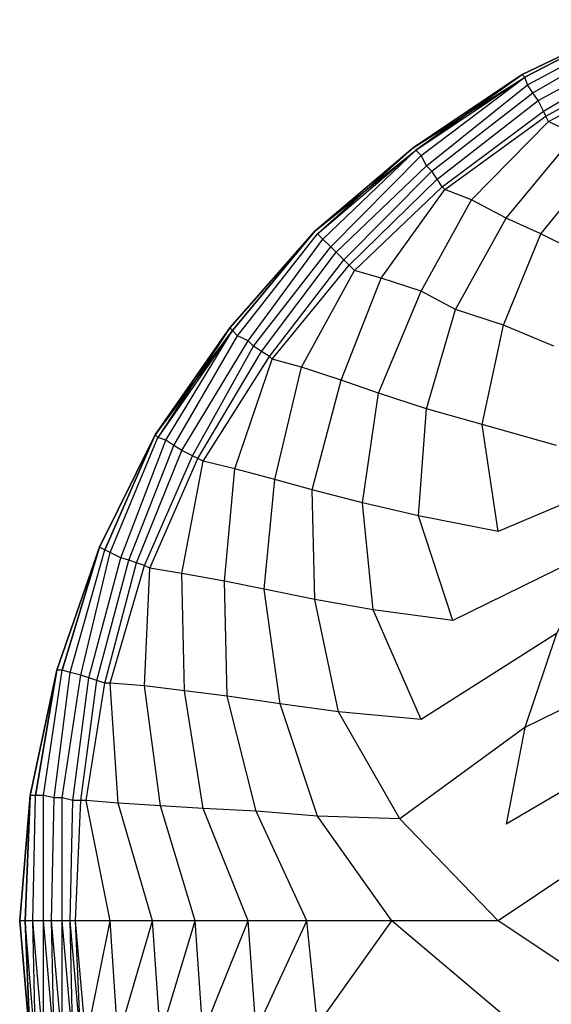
# Model space of a CAD drawing. Extents: x 0 to 1.9, y 0 to 0.8.
# Tile 4 of 15: x 0 to 0.22, y 0.37 to 0.77. Entities that reach past the tile are written whole.
import ezdxf

# ---------------------------------------------------------------- set-up
doc = ezdxf.new("R2010")
doc.units = 0
doc.layers.add('L2_CETUS_BQ190CEU7V_WANNE___REP', color=7, linetype='CONTINUOUS')
doc.layers.add('L3_CETUS_BQ190CEU7V_VER___REPLA', color=7, linetype='CONTINUOUS')

msp = doc.modelspace()

# ---------------------------------------------------------------- linework, layer by layer
at = {"layer": 'L2_CETUS_BQ190CEU7V_WANNE___REP', "color": 8}
for points, invisible_edges in [([(0.206286, 0.744533, 0.58), (0.251886, 0.768, 0.582), (0.2052, 0.7456, 0.582), (0.206286, 0.744533, 0.58)], 13), ([(0.251886, 0.768, 0.595), (0.2052, 0.7456, 0.582), (0.251886, 0.768, 0.582), (0.251886, 0.768, 0.595)], 13), ([(0.2052, 0.7456, 0.582), (0.251886, 0.768, 0.595), (0.2052, 0.7456, 0.595), (0.2052, 0.7456, 0.582)], 14), ([(0.251886, 0.768, 0.595), (0.206286, 0.744533, 0.597), (0.2052, 0.7456, 0.595), (0.251886, 0.768, 0.595)], 13), ([(0.251886, 0.768, 0.582), (0.206286, 0.744533, 0.58), (0.252971, 0.765867, 0.58), (0.251886, 0.768, 0.582)], 14), ([(0.206286, 0.744533, 0.597), (0.251886, 0.768, 0.595), (0.252971, 0.765867, 0.597), (0.206286, 0.744533, 0.597)], 14), ([(0.252971, 0.765867, 0.597), (0.207371, 0.741333, 0.599), (0.206286, 0.744533, 0.597), (0.252971, 0.765867, 0.597)], 13), ([(0.207371, 0.741333, 0.599), (0.252971, 0.765867, 0.597), (0.254057, 0.763733, 0.599), (0.207371, 0.741333, 0.599)], 14), ([(0.254057, 0.763733, 0.599), (0.209543, 0.738133, 0.6), (0.207371, 0.741333, 0.599), (0.254057, 0.763733, 0.599)], 13), ([(0.209543, 0.738133, 0.6), (0.254057, 0.763733, 0.599), (0.256229, 0.759467, 0.6), (0.209543, 0.738133, 0.6)], 14), ([(0.256229, 0.759467, 0.6), (0.211714, 0.734933, 0.6), (0.209543, 0.738133, 0.6), (0.256229, 0.759467, 0.6)], 13), ([(0.211714, 0.734933, 0.6), (0.256229, 0.759467, 0.6), (0.257314, 0.756267, 0.6), (0.211714, 0.734933, 0.6)], 14), ([(0.257314, 0.756267, 0.6), (0.213886, 0.730667, 0.599), (0.211714, 0.734933, 0.6), (0.257314, 0.756267, 0.6)], 13), ([(0.213886, 0.730667, 0.599), (0.257314, 0.756267, 0.6), (0.2584, 0.753067, 0.599), (0.213886, 0.730667, 0.599)], 14), ([(0.2584, 0.753067, 0.599), (0.214971, 0.728533, 0.597), (0.213886, 0.730667, 0.599), (0.2584, 0.753067, 0.599)], 13), ([(0.214971, 0.728533, 0.597), (0.2584, 0.753067, 0.599), (0.259486, 0.749867, 0.597), (0.214971, 0.728533, 0.597)], 14), ([(0.259486, 0.749867, 0.597), (0.216057, 0.7264, 0.595), (0.214971, 0.728533, 0.597), (0.259486, 0.749867, 0.597)], 13), ([(0.216057, 0.7264, 0.595), (0.259486, 0.749867, 0.597), (0.260571, 0.747733, 0.595), (0.216057, 0.7264, 0.595)], 14), ([(0.161771, 0.714667, 0.58), (0.2052, 0.7456, 0.582), (0.160686, 0.715733, 0.582), (0.161771, 0.714667, 0.58)], 14), ([(0.2052, 0.7456, 0.595), (0.160686, 0.715733, 0.582), (0.2052, 0.7456, 0.582), (0.2052, 0.7456, 0.595)], 13), ([(0.160686, 0.715733, 0.582), (0.2052, 0.7456, 0.595), (0.160686, 0.715733, 0.595), (0.160686, 0.715733, 0.582)], 14), ([(0.206286, 0.744533, 0.597), (0.160686, 0.715733, 0.595), (0.2052, 0.7456, 0.595), (0.206286, 0.744533, 0.597)], 13), ([(0.160686, 0.715733, 0.595), (0.206286, 0.744533, 0.597), (0.161771, 0.714667, 0.597), (0.160686, 0.715733, 0.595)], 14), ([(0.2052, 0.7456, 0.582), (0.161771, 0.714667, 0.58), (0.206286, 0.744533, 0.58), (0.2052, 0.7456, 0.582)], 13), ([(0.206286, 0.744533, 0.597), (0.163943, 0.712533, 0.599), (0.161771, 0.714667, 0.597), (0.206286, 0.744533, 0.597)], 13), ([(0.163943, 0.712533, 0.599), (0.206286, 0.744533, 0.597), (0.207371, 0.741333, 0.599), (0.163943, 0.712533, 0.599)], 14), ([(0.260571, 0.747733, 0.595), (0.226914, 0.721067, 0.593), (0.216057, 0.7264, 0.595), (0.260571, 0.747733, 0.595)], 13), ([(0.207371, 0.741333, 0.599), (0.166114, 0.708267, 0.6), (0.163943, 0.712533, 0.599), (0.207371, 0.741333, 0.599)], 13), ([(0.166114, 0.708267, 0.6), (0.207371, 0.741333, 0.599), (0.209543, 0.738133, 0.6), (0.166114, 0.708267, 0.6)], 14), ([(0.209543, 0.738133, 0.6), (0.168286, 0.706133, 0.6), (0.166114, 0.708267, 0.6), (0.209543, 0.738133, 0.6)], 13), ([(0.168286, 0.706133, 0.6), (0.209543, 0.738133, 0.6), (0.211714, 0.734933, 0.6), (0.168286, 0.706133, 0.6)], 14), ([(0.211714, 0.734933, 0.6), (0.170457, 0.702933, 0.599), (0.168286, 0.706133, 0.6), (0.211714, 0.734933, 0.6)], 13), ([(0.170457, 0.702933, 0.599), (0.211714, 0.734933, 0.6), (0.213886, 0.730667, 0.599), (0.170457, 0.702933, 0.599)], 14), ([(0.213886, 0.730667, 0.599), (0.172629, 0.699733, 0.597), (0.170457, 0.702933, 0.599), (0.213886, 0.730667, 0.599)], 13), ([(0.172629, 0.699733, 0.597), (0.213886, 0.730667, 0.599), (0.214971, 0.728533, 0.597), (0.172629, 0.699733, 0.597)], 14), ([(0.214971, 0.728533, 0.597), (0.173714, 0.698667, 0.595), (0.172629, 0.699733, 0.597), (0.214971, 0.728533, 0.597)], 13), ([(0.173714, 0.698667, 0.595), (0.214971, 0.728533, 0.597), (0.216057, 0.7264, 0.595), (0.173714, 0.698667, 0.595)], 14), ([(0.216057, 0.7264, 0.595), (0.184571, 0.6944, 0.593), (0.173714, 0.698667, 0.595), (0.216057, 0.7264, 0.595)], 13), ([(0.184571, 0.6944, 0.593), (0.216057, 0.7264, 0.595), (0.226914, 0.721067, 0.593), (0.184571, 0.6944, 0.593)], 14), ([(0.226914, 0.721067, 0.593), (0.198686, 0.686933, 0.589), (0.184571, 0.6944, 0.593), (0.226914, 0.721067, 0.593)], 13), ([(0.198686, 0.686933, 0.589), (0.226914, 0.721067, 0.593), (0.239943, 0.7136, 0.589), (0.198686, 0.686933, 0.589)], 14), ([(0.1216, 0.680533, 0.58), (0.160686, 0.715733, 0.582), (0.120514, 0.6816, 0.582), (0.1216, 0.680533, 0.58)], 14), ([(0.160686, 0.715733, 0.595), (0.120514, 0.6816, 0.582), (0.160686, 0.715733, 0.582), (0.160686, 0.715733, 0.595)], 13), ([(0.120514, 0.6816, 0.582), (0.160686, 0.715733, 0.595), (0.120514, 0.6816, 0.595), (0.120514, 0.6816, 0.582)], 14), ([(0.161771, 0.714667, 0.597), (0.120514, 0.6816, 0.595), (0.160686, 0.715733, 0.595), (0.161771, 0.714667, 0.597)], 13), ([(0.120514, 0.6816, 0.595), (0.161771, 0.714667, 0.597), (0.1216, 0.680533, 0.597), (0.120514, 0.6816, 0.595)], 14), ([(0.160686, 0.715733, 0.582), (0.1216, 0.680533, 0.58), (0.161771, 0.714667, 0.58), (0.160686, 0.715733, 0.582)], 13), ([(0.161771, 0.714667, 0.597), (0.123771, 0.6784, 0.599), (0.1216, 0.680533, 0.597), (0.161771, 0.714667, 0.597)], 13), ([(0.123771, 0.6784, 0.599), (0.161771, 0.714667, 0.597), (0.163943, 0.712533, 0.599), (0.123771, 0.6784, 0.599)], 14), ([(0.163943, 0.712533, 0.599), (0.127029, 0.6752, 0.6), (0.123771, 0.6784, 0.599), (0.163943, 0.712533, 0.599)], 13), ([(0.127029, 0.6752, 0.6), (0.163943, 0.712533, 0.599), (0.166114, 0.708267, 0.6), (0.127029, 0.6752, 0.6)], 14), ([(0.239943, 0.7136, 0.589), (0.2128, 0.680533, 0.583), (0.198686, 0.686933, 0.589), (0.239943, 0.7136, 0.589)], 13), ([(0.2128, 0.680533, 0.583), (0.239943, 0.7136, 0.589), (0.252971, 0.7072, 0.583), (0.2128, 0.680533, 0.583)], 14), ([(0.166114, 0.708267, 0.6), (0.1292, 0.673067, 0.6), (0.127029, 0.6752, 0.6), (0.166114, 0.708267, 0.6)], 13), ([(0.1292, 0.673067, 0.6), (0.166114, 0.708267, 0.6), (0.168286, 0.706133, 0.6), (0.1292, 0.673067, 0.6)], 14), ([(0.168286, 0.706133, 0.6), (0.132457, 0.669867, 0.599), (0.1292, 0.673067, 0.6), (0.168286, 0.706133, 0.6)], 13), ([(0.132457, 0.669867, 0.599), (0.168286, 0.706133, 0.6), (0.170457, 0.702933, 0.599), (0.132457, 0.669867, 0.599)], 14), ([(0.252971, 0.7072, 0.583), (0.230171, 0.672, 0.572), (0.2128, 0.680533, 0.583), (0.252971, 0.7072, 0.583)], 13), ([(0.170457, 0.702933, 0.599), (0.134629, 0.667733, 0.597), (0.132457, 0.669867, 0.599), (0.170457, 0.702933, 0.599)], 13), ([(0.134629, 0.667733, 0.597), (0.170457, 0.702933, 0.599), (0.172629, 0.699733, 0.597), (0.134629, 0.667733, 0.597)], 14), ([(0.172629, 0.699733, 0.597), (0.1368, 0.6656, 0.595), (0.134629, 0.667733, 0.597), (0.172629, 0.699733, 0.597)], 13), ([(0.1368, 0.6656, 0.595), (0.172629, 0.699733, 0.597), (0.173714, 0.698667, 0.595), (0.1368, 0.6656, 0.595)], 14), ([(0.173714, 0.698667, 0.595), (0.147657, 0.6624, 0.593), (0.1368, 0.6656, 0.595), (0.173714, 0.698667, 0.595)], 13), ([(0.147657, 0.6624, 0.593), (0.173714, 0.698667, 0.595), (0.184571, 0.6944, 0.593), (0.147657, 0.6624, 0.593)], 14), ([(0.184571, 0.6944, 0.593), (0.163943, 0.657067, 0.589), (0.147657, 0.6624, 0.593), (0.184571, 0.6944, 0.593)], 13), ([(0.163943, 0.657067, 0.589), (0.184571, 0.6944, 0.593), (0.198686, 0.686933, 0.589), (0.163943, 0.657067, 0.589)], 14), ([(0.198686, 0.686933, 0.589), (0.178057, 0.6496, 0.583), (0.163943, 0.657067, 0.589), (0.198686, 0.686933, 0.589)], 13), ([(0.178057, 0.6496, 0.583), (0.198686, 0.686933, 0.589), (0.2128, 0.680533, 0.583), (0.178057, 0.6496, 0.583)], 14), ([(0.086857, 0.641067, 0.58), (0.120514, 0.6816, 0.582), (0.085771, 0.642133, 0.582), (0.086857, 0.641067, 0.58)], 13), ([(0.120514, 0.6816, 0.582), (0.085771, 0.642133, 0.595), (0.085771, 0.642133, 0.582), (0.120514, 0.6816, 0.582)], 13), ([(0.085771, 0.642133, 0.595), (0.120514, 0.6816, 0.582), (0.120514, 0.6816, 0.595), (0.085771, 0.642133, 0.595)], 14), ([(0.120514, 0.6816, 0.595), (0.086857, 0.641067, 0.597), (0.085771, 0.642133, 0.595), (0.120514, 0.6816, 0.595)], 13), ([(0.120514, 0.6816, 0.582), (0.086857, 0.641067, 0.58), (0.1216, 0.680533, 0.58), (0.120514, 0.6816, 0.582)], 14), ([(0.086857, 0.641067, 0.597), (0.120514, 0.6816, 0.595), (0.1216, 0.680533, 0.597), (0.086857, 0.641067, 0.597)], 14), ([(0.1216, 0.680533, 0.597), (0.089029, 0.638933, 0.599), (0.086857, 0.641067, 0.597), (0.1216, 0.680533, 0.597)], 13), ([(0.089029, 0.638933, 0.599), (0.1216, 0.680533, 0.597), (0.123771, 0.6784, 0.599), (0.089029, 0.638933, 0.599)], 14), ([(0.2128, 0.680533, 0.583), (0.1976, 0.6432, 0.572), (0.178057, 0.6496, 0.583), (0.2128, 0.680533, 0.583)], 13), ([(0.1976, 0.6432, 0.572), (0.2128, 0.680533, 0.583), (0.230171, 0.672, 0.572), (0.1976, 0.6432, 0.572)], 14), ([(0.123771, 0.6784, 0.599), (0.093371, 0.6368, 0.6), (0.089029, 0.638933, 0.599), (0.123771, 0.6784, 0.599)], 13), ([(0.093371, 0.6368, 0.6), (0.123771, 0.6784, 0.599), (0.127029, 0.6752, 0.6), (0.093371, 0.6368, 0.6)], 14), ([(0.127029, 0.6752, 0.6), (0.095543, 0.634667, 0.6), (0.093371, 0.6368, 0.6), (0.127029, 0.6752, 0.6)], 13), ([(0.095543, 0.634667, 0.6), (0.127029, 0.6752, 0.6), (0.1292, 0.673067, 0.6), (0.095543, 0.634667, 0.6)], 14), ([(0.1292, 0.673067, 0.6), (0.0988, 0.632533, 0.599), (0.095543, 0.634667, 0.6), (0.1292, 0.673067, 0.6)], 13), ([(0.0988, 0.632533, 0.599), (0.1292, 0.673067, 0.6), (0.132457, 0.669867, 0.599), (0.0988, 0.632533, 0.599)], 14), ([(0.230171, 0.672, 0.572), (0.218229, 0.634667, 0.559), (0.1976, 0.6432, 0.572), (0.230171, 0.672, 0.572)], 13), ([(0.132457, 0.669867, 0.599), (0.102057, 0.6304, 0.597), (0.0988, 0.632533, 0.599), (0.132457, 0.669867, 0.599)], 13), ([(0.102057, 0.6304, 0.597), (0.132457, 0.669867, 0.599), (0.134629, 0.667733, 0.597), (0.102057, 0.6304, 0.597)], 14), ([(0.134629, 0.667733, 0.597), (0.103143, 0.629333, 0.595), (0.102057, 0.6304, 0.597), (0.134629, 0.667733, 0.597)], 13), ([(0.103143, 0.629333, 0.595), (0.134629, 0.667733, 0.597), (0.1368, 0.6656, 0.595), (0.103143, 0.629333, 0.595)], 14), ([(0.1368, 0.6656, 0.595), (0.115086, 0.626133, 0.593), (0.103143, 0.629333, 0.595), (0.1368, 0.6656, 0.595)], 13), ([(0.115086, 0.626133, 0.593), (0.1368, 0.6656, 0.595), (0.147657, 0.6624, 0.593), (0.115086, 0.626133, 0.593)], 14), ([(0.147657, 0.6624, 0.593), (0.131371, 0.6208, 0.589), (0.115086, 0.626133, 0.593), (0.147657, 0.6624, 0.593)], 13), ([(0.131371, 0.6208, 0.589), (0.147657, 0.6624, 0.593), (0.163943, 0.657067, 0.589), (0.131371, 0.6208, 0.589)], 14), ([(0.163943, 0.657067, 0.589), (0.146571, 0.615467, 0.583), (0.131371, 0.6208, 0.589), (0.163943, 0.657067, 0.589)], 13), ([(0.146571, 0.615467, 0.583), (0.163943, 0.657067, 0.589), (0.178057, 0.6496, 0.583), (0.146571, 0.615467, 0.583)], 14), ([(0.178057, 0.6496, 0.583), (0.166114, 0.609067, 0.572), (0.146571, 0.615467, 0.583), (0.178057, 0.6496, 0.583)], 13), ([(0.166114, 0.609067, 0.572), (0.178057, 0.6496, 0.583), (0.1976, 0.6432, 0.572), (0.166114, 0.609067, 0.572)], 14), ([(0.055371, 0.5984, 0.582), (0.086857, 0.641067, 0.58), (0.085771, 0.642133, 0.582), (0.055371, 0.5984, 0.582)], 14), ([(0.085771, 0.642133, 0.582), (0.055371, 0.5984, 0.595), (0.055371, 0.5984, 0.582), (0.085771, 0.642133, 0.582)], 13), ([(0.055371, 0.5984, 0.595), (0.085771, 0.642133, 0.582), (0.085771, 0.642133, 0.595), (0.055371, 0.5984, 0.595)], 14), ([(0.086857, 0.641067, 0.597), (0.055371, 0.5984, 0.595), (0.085771, 0.642133, 0.595), (0.086857, 0.641067, 0.597)], 14), ([(0.086857, 0.641067, 0.58), (0.055371, 0.5984, 0.582), (0.056457, 0.597333, 0.58), (0.086857, 0.641067, 0.58)], 13), ([(0.055371, 0.5984, 0.595), (0.086857, 0.641067, 0.597), (0.056457, 0.597333, 0.597), (0.055371, 0.5984, 0.595)], 13), ([(0.086857, 0.641067, 0.597), (0.059714, 0.596267, 0.599), (0.056457, 0.597333, 0.597), (0.086857, 0.641067, 0.597)], 13), ([(0.059714, 0.596267, 0.599), (0.086857, 0.641067, 0.597), (0.089029, 0.638933, 0.599), (0.059714, 0.596267, 0.599)], 14), ([(0.1976, 0.6432, 0.572), (0.188914, 0.602667, 0.559), (0.166114, 0.609067, 0.572), (0.1976, 0.6432, 0.572)], 13), ([(0.188914, 0.602667, 0.559), (0.1976, 0.6432, 0.572), (0.218229, 0.634667, 0.559), (0.188914, 0.602667, 0.559)], 14), ([(0.089029, 0.638933, 0.599), (0.062971, 0.594133, 0.6), (0.059714, 0.596267, 0.599), (0.089029, 0.638933, 0.599)], 13), ([(0.062971, 0.594133, 0.6), (0.089029, 0.638933, 0.599), (0.093371, 0.6368, 0.6), (0.062971, 0.594133, 0.6)], 14), ([(0.093371, 0.6368, 0.6), (0.066229, 0.592, 0.6), (0.062971, 0.594133, 0.6), (0.093371, 0.6368, 0.6)], 13), ([(0.066229, 0.592, 0.6), (0.093371, 0.6368, 0.6), (0.095543, 0.634667, 0.6), (0.066229, 0.592, 0.6)], 14), ([(0.095543, 0.634667, 0.6), (0.070571, 0.589867, 0.599), (0.066229, 0.592, 0.6), (0.095543, 0.634667, 0.6)], 13), ([(0.070571, 0.589867, 0.599), (0.095543, 0.634667, 0.6), (0.0988, 0.632533, 0.599), (0.070571, 0.589867, 0.599)], 14), ([(0.0988, 0.632533, 0.599), (0.072743, 0.5888, 0.597), (0.070571, 0.589867, 0.599), (0.0988, 0.632533, 0.599)], 13), ([(0.072743, 0.5888, 0.597), (0.0988, 0.632533, 0.599), (0.102057, 0.6304, 0.597), (0.072743, 0.5888, 0.597)], 14), ([(0.218229, 0.634667, 0.559), (0.219314, 0.594133, 0.53), (0.188914, 0.602667, 0.559), (0.218229, 0.634667, 0.559)], 13), ([(0.102057, 0.6304, 0.597), (0.074914, 0.587733, 0.595), (0.072743, 0.5888, 0.597), (0.102057, 0.6304, 0.597)], 13), ([(0.074914, 0.587733, 0.595), (0.102057, 0.6304, 0.597), (0.103143, 0.629333, 0.595), (0.074914, 0.587733, 0.595)], 14), ([(0.103143, 0.629333, 0.595), (0.087943, 0.584533, 0.593), (0.074914, 0.587733, 0.595), (0.103143, 0.629333, 0.595)], 13), ([(0.087943, 0.584533, 0.593), (0.103143, 0.629333, 0.595), (0.115086, 0.626133, 0.593), (0.087943, 0.584533, 0.593)], 14), ([(0.115086, 0.626133, 0.593), (0.104229, 0.580267, 0.589), (0.087943, 0.584533, 0.593), (0.115086, 0.626133, 0.593)], 13), ([(0.104229, 0.580267, 0.589), (0.115086, 0.626133, 0.593), (0.131371, 0.6208, 0.589), (0.104229, 0.580267, 0.589)], 14), ([(0.131371, 0.6208, 0.589), (0.119429, 0.576, 0.583), (0.104229, 0.580267, 0.589), (0.131371, 0.6208, 0.589)], 13), ([(0.119429, 0.576, 0.583), (0.131371, 0.6208, 0.589), (0.146571, 0.615467, 0.583), (0.119429, 0.576, 0.583)], 14), ([(0.146571, 0.615467, 0.583), (0.140057, 0.570667, 0.572), (0.119429, 0.576, 0.583), (0.146571, 0.615467, 0.583)], 13), ([(0.140057, 0.570667, 0.572), (0.146571, 0.615467, 0.583), (0.166114, 0.609067, 0.572), (0.140057, 0.570667, 0.572)], 14), ([(0.166114, 0.609067, 0.572), (0.162857, 0.565333, 0.559), (0.140057, 0.570667, 0.572), (0.166114, 0.609067, 0.572)], 13), ([(0.162857, 0.565333, 0.559), (0.166114, 0.609067, 0.572), (0.188914, 0.602667, 0.559), (0.162857, 0.565333, 0.559)], 14), ([(0.188914, 0.602667, 0.559), (0.195429, 0.558933, 0.53), (0.162857, 0.565333, 0.559), (0.188914, 0.602667, 0.559)], 13), ([(0.195429, 0.558933, 0.53), (0.188914, 0.602667, 0.559), (0.219314, 0.594133, 0.53), (0.195429, 0.558933, 0.53)], 14), ([(0.034743, 0.551467, 0.58), (0.055371, 0.5984, 0.582), (0.032571, 0.552533, 0.582), (0.034743, 0.551467, 0.58)], 13), ([(0.055371, 0.5984, 0.582), (0.032571, 0.552533, 0.595), (0.032571, 0.552533, 0.582), (0.055371, 0.5984, 0.582)], 13), ([(0.032571, 0.552533, 0.595), (0.055371, 0.5984, 0.582), (0.055371, 0.5984, 0.595), (0.032571, 0.552533, 0.595)], 14), ([(0.055371, 0.5984, 0.595), (0.034743, 0.551467, 0.597), (0.032571, 0.552533, 0.595), (0.055371, 0.5984, 0.595)], 13), ([(0.055371, 0.5984, 0.582), (0.034743, 0.551467, 0.58), (0.056457, 0.597333, 0.58), (0.055371, 0.5984, 0.582)], 14), ([(0.034743, 0.551467, 0.597), (0.055371, 0.5984, 0.595), (0.056457, 0.597333, 0.597), (0.034743, 0.551467, 0.597)], 14), ([(0.056457, 0.597333, 0.597), (0.036914, 0.5504, 0.599), (0.034743, 0.551467, 0.597), (0.056457, 0.597333, 0.597)], 13), ([(0.036914, 0.5504, 0.599), (0.056457, 0.597333, 0.597), (0.059714, 0.596267, 0.599), (0.036914, 0.5504, 0.599)], 14), ([(0.059714, 0.596267, 0.599), (0.041257, 0.548267, 0.6), (0.036914, 0.5504, 0.599), (0.059714, 0.596267, 0.599)], 13), ([(0.041257, 0.548267, 0.6), (0.059714, 0.596267, 0.599), (0.062971, 0.594133, 0.6), (0.041257, 0.548267, 0.6)], 14), ([(0.062971, 0.594133, 0.6), (0.044514, 0.5472, 0.6), (0.041257, 0.548267, 0.6), (0.062971, 0.594133, 0.6)], 13), ([(0.044514, 0.5472, 0.6), (0.062971, 0.594133, 0.6), (0.066229, 0.592, 0.6), (0.044514, 0.5472, 0.6)], 14), ([(0.066229, 0.592, 0.6), (0.047771, 0.546133, 0.599), (0.044514, 0.5472, 0.6), (0.066229, 0.592, 0.6)], 13), ([(0.047771, 0.546133, 0.599), (0.066229, 0.592, 0.6), (0.070571, 0.589867, 0.599), (0.047771, 0.546133, 0.599)], 14), ([(0.260571, 0.586667, 0.48), (0.195429, 0.558933, 0.53), (0.219314, 0.594133, 0.53), (0.260571, 0.586667, 0.48)], 14), ([(0.070571, 0.589867, 0.599), (0.051029, 0.545067, 0.597), (0.047771, 0.546133, 0.599), (0.070571, 0.589867, 0.599)], 13), ([(0.051029, 0.545067, 0.597), (0.070571, 0.589867, 0.599), (0.072743, 0.5888, 0.597), (0.051029, 0.545067, 0.597)], 14), ([(0.072743, 0.5888, 0.597), (0.0532, 0.544, 0.595), (0.051029, 0.545067, 0.597), (0.072743, 0.5888, 0.597)], 13), ([(0.0532, 0.544, 0.595), (0.072743, 0.5888, 0.597), (0.074914, 0.587733, 0.595), (0.0532, 0.544, 0.595)], 14), ([(0.074914, 0.587733, 0.595), (0.066229, 0.541867, 0.593), (0.0532, 0.544, 0.595), (0.074914, 0.587733, 0.595)], 13), ([(0.066229, 0.541867, 0.593), (0.074914, 0.587733, 0.595), (0.087943, 0.584533, 0.593), (0.066229, 0.541867, 0.593)], 14), ([(0.087943, 0.584533, 0.593), (0.0836, 0.538667, 0.589), (0.066229, 0.541867, 0.593), (0.087943, 0.584533, 0.593)], 13), ([(0.0836, 0.538667, 0.589), (0.087943, 0.584533, 0.593), (0.104229, 0.580267, 0.589), (0.0836, 0.538667, 0.589)], 14), ([(0.195429, 0.558933, 0.53), (0.260571, 0.586667, 0.48), (0.237771, 0.552533, 0.48), (0.195429, 0.558933, 0.53)], 13), ([(0.104229, 0.580267, 0.589), (0.099886, 0.535467, 0.583), (0.0836, 0.538667, 0.589), (0.104229, 0.580267, 0.589)], 13), ([(0.099886, 0.535467, 0.583), (0.104229, 0.580267, 0.589), (0.119429, 0.576, 0.583), (0.099886, 0.535467, 0.583)], 14), ([(0.119429, 0.576, 0.583), (0.120514, 0.5312, 0.572), (0.099886, 0.535467, 0.583), (0.119429, 0.576, 0.583)], 13), ([(0.120514, 0.5312, 0.572), (0.119429, 0.576, 0.583), (0.140057, 0.570667, 0.572), (0.120514, 0.5312, 0.572)], 14), ([(0.140057, 0.570667, 0.572), (0.1444, 0.526933, 0.559), (0.120514, 0.5312, 0.572), (0.140057, 0.570667, 0.572)], 13), ([(0.1444, 0.526933, 0.559), (0.140057, 0.570667, 0.572), (0.162857, 0.565333, 0.559), (0.1444, 0.526933, 0.559)], 14), ([(0.162857, 0.565333, 0.559), (0.176971, 0.522667, 0.53), (0.1444, 0.526933, 0.559), (0.162857, 0.565333, 0.559)], 13), ([(0.176971, 0.522667, 0.53), (0.162857, 0.565333, 0.559), (0.195429, 0.558933, 0.53), (0.176971, 0.522667, 0.53)], 14), ([(0.237771, 0.552533, 0.48), (0.176971, 0.522667, 0.53), (0.195429, 0.558933, 0.53), (0.237771, 0.552533, 0.48)], 14), ([(0.017371, 0.5024, 0.58), (0.032571, 0.552533, 0.582), (0.0152, 0.5024, 0.582), (0.017371, 0.5024, 0.58)], 13), ([(0.032571, 0.552533, 0.582), (0.0152, 0.5024, 0.595), (0.0152, 0.5024, 0.582), (0.032571, 0.552533, 0.582)], 13), ([(0.0152, 0.5024, 0.595), (0.032571, 0.552533, 0.582), (0.032571, 0.552533, 0.595), (0.0152, 0.5024, 0.595)], 14), ([(0.032571, 0.552533, 0.595), (0.017371, 0.5024, 0.597), (0.0152, 0.5024, 0.595), (0.032571, 0.552533, 0.595)], 13), ([(0.032571, 0.552533, 0.582), (0.017371, 0.5024, 0.58), (0.034743, 0.551467, 0.58), (0.032571, 0.552533, 0.582)], 14), ([(0.017371, 0.5024, 0.597), (0.032571, 0.552533, 0.595), (0.034743, 0.551467, 0.597), (0.017371, 0.5024, 0.597)], 14), ([(0.034743, 0.551467, 0.597), (0.020629, 0.501333, 0.599), (0.017371, 0.5024, 0.597), (0.034743, 0.551467, 0.597)], 13), ([(0.020629, 0.501333, 0.599), (0.034743, 0.551467, 0.597), (0.036914, 0.5504, 0.599), (0.020629, 0.501333, 0.599)], 14), ([(0.176971, 0.522667, 0.53), (0.237771, 0.552533, 0.48), (0.219314, 0.517333, 0.48), (0.176971, 0.522667, 0.53)], 13), ([(0.036914, 0.5504, 0.599), (0.024971, 0.500267, 0.6), (0.020629, 0.501333, 0.599), (0.036914, 0.5504, 0.599)], 13), ([(0.024971, 0.500267, 0.6), (0.036914, 0.5504, 0.599), (0.041257, 0.548267, 0.6), (0.024971, 0.500267, 0.6)], 14), ([(0.041257, 0.548267, 0.6), (0.028229, 0.4992, 0.6), (0.024971, 0.500267, 0.6), (0.041257, 0.548267, 0.6)], 13), ([(0.028229, 0.4992, 0.6), (0.041257, 0.548267, 0.6), (0.044514, 0.5472, 0.6), (0.028229, 0.4992, 0.6)], 14), ([(0.044514, 0.5472, 0.6), (0.031486, 0.498133, 0.599), (0.028229, 0.4992, 0.6), (0.044514, 0.5472, 0.6)], 13), ([(0.031486, 0.498133, 0.599), (0.044514, 0.5472, 0.6), (0.047771, 0.546133, 0.599), (0.031486, 0.498133, 0.599)], 14), ([(0.047771, 0.546133, 0.599), (0.034743, 0.497067, 0.597), (0.031486, 0.498133, 0.599), (0.047771, 0.546133, 0.599)], 13), ([(0.034743, 0.497067, 0.597), (0.047771, 0.546133, 0.599), (0.051029, 0.545067, 0.597), (0.034743, 0.497067, 0.597)], 14), ([(0.051029, 0.545067, 0.597), (0.036914, 0.497067, 0.595), (0.034743, 0.497067, 0.597), (0.051029, 0.545067, 0.597)], 13), ([(0.036914, 0.497067, 0.595), (0.051029, 0.545067, 0.597), (0.0532, 0.544, 0.595), (0.036914, 0.497067, 0.595)], 14), ([(0.0532, 0.544, 0.595), (0.051029, 0.496, 0.593), (0.036914, 0.497067, 0.595), (0.0532, 0.544, 0.595)], 13), ([(0.051029, 0.496, 0.593), (0.0532, 0.544, 0.595), (0.066229, 0.541867, 0.593), (0.051029, 0.496, 0.593)], 14), ([(0.066229, 0.541867, 0.593), (0.067314, 0.493867, 0.589), (0.051029, 0.496, 0.593), (0.066229, 0.541867, 0.593)], 13), ([(0.067314, 0.493867, 0.589), (0.066229, 0.541867, 0.593), (0.0836, 0.538667, 0.589), (0.067314, 0.493867, 0.589)], 14), ([(0.0836, 0.538667, 0.589), (0.084686, 0.491733, 0.583), (0.067314, 0.493867, 0.589), (0.0836, 0.538667, 0.589)], 13), ([(0.084686, 0.491733, 0.583), (0.0836, 0.538667, 0.589), (0.099886, 0.535467, 0.583), (0.084686, 0.491733, 0.583)], 14), ([(0.099886, 0.535467, 0.583), (0.1064, 0.488533, 0.572), (0.084686, 0.491733, 0.583), (0.099886, 0.535467, 0.583)], 13), ([(0.1064, 0.488533, 0.572), (0.099886, 0.535467, 0.583), (0.120514, 0.5312, 0.572), (0.1064, 0.488533, 0.572)], 14), ([(0.120514, 0.5312, 0.572), (0.130286, 0.485333, 0.559), (0.1064, 0.488533, 0.572), (0.120514, 0.5312, 0.572)], 13), ([(0.130286, 0.485333, 0.559), (0.120514, 0.5312, 0.572), (0.1444, 0.526933, 0.559), (0.130286, 0.485333, 0.559)], 14), ([(0.1444, 0.526933, 0.559), (0.163943, 0.482133, 0.53), (0.130286, 0.485333, 0.559), (0.1444, 0.526933, 0.559)], 13), ([(0.163943, 0.482133, 0.53), (0.1444, 0.526933, 0.559), (0.176971, 0.522667, 0.53), (0.163943, 0.482133, 0.53)], 14), ([(0.219314, 0.517333, 0.48), (0.163943, 0.482133, 0.53), (0.176971, 0.522667, 0.53), (0.219314, 0.517333, 0.48)], 14), ([(0.163943, 0.482133, 0.53), (0.219314, 0.517333, 0.48), (0.206286, 0.478933, 0.48), (0.163943, 0.482133, 0.53)], 13), ([(0.2736, 0.512, 0.38), (0.206286, 0.478933, 0.48), (0.219314, 0.517333, 0.48), (0.2736, 0.512, 0.38)], 14), ([(0.206286, 0.478933, 0.48), (0.2736, 0.512, 0.38), (0.260571, 0.475733, 0.38), (0.206286, 0.478933, 0.48)], 13), ([(0.006514, 0.4512, 0.58), (0.0152, 0.5024, 0.582), (0.004343, 0.4512, 0.582), (0.006514, 0.4512, 0.58)], 13), ([(0.0152, 0.5024, 0.582), (0.004343, 0.4512, 0.595), (0.004343, 0.4512, 0.582), (0.0152, 0.5024, 0.582)], 13), ([(0.004343, 0.4512, 0.595), (0.0152, 0.5024, 0.582), (0.0152, 0.5024, 0.595), (0.004343, 0.4512, 0.595)], 14), ([(0.0152, 0.5024, 0.595), (0.006514, 0.4512, 0.597), (0.004343, 0.4512, 0.595), (0.0152, 0.5024, 0.595)], 13), ([(0.0152, 0.5024, 0.582), (0.006514, 0.4512, 0.58), (0.017371, 0.5024, 0.58), (0.0152, 0.5024, 0.582)], 14), ([(0.006514, 0.4512, 0.597), (0.0152, 0.5024, 0.595), (0.017371, 0.5024, 0.597), (0.006514, 0.4512, 0.597)], 14), ([(0.017371, 0.5024, 0.597), (0.009771, 0.4512, 0.599), (0.006514, 0.4512, 0.597), (0.017371, 0.5024, 0.597)], 13), ([(0.009771, 0.4512, 0.599), (0.017371, 0.5024, 0.597), (0.020629, 0.501333, 0.599), (0.009771, 0.4512, 0.599)], 14), ([(0.020629, 0.501333, 0.599), (0.014114, 0.450133, 0.6), (0.009771, 0.4512, 0.599), (0.020629, 0.501333, 0.599)], 13), ([(0.014114, 0.450133, 0.6), (0.020629, 0.501333, 0.599), (0.024971, 0.500267, 0.6), (0.014114, 0.450133, 0.6)], 14), ([(0.024971, 0.500267, 0.6), (0.017371, 0.450133, 0.6), (0.014114, 0.450133, 0.6), (0.024971, 0.500267, 0.6)], 13), ([(0.017371, 0.450133, 0.6), (0.024971, 0.500267, 0.6), (0.028229, 0.4992, 0.6), (0.017371, 0.450133, 0.6)], 14), ([(0.028229, 0.4992, 0.6), (0.021714, 0.449067, 0.599), (0.017371, 0.450133, 0.6), (0.028229, 0.4992, 0.6)], 13), ([(0.021714, 0.449067, 0.599), (0.028229, 0.4992, 0.6), (0.031486, 0.498133, 0.599), (0.021714, 0.449067, 0.599)], 14), ([(0.031486, 0.498133, 0.599), (0.024971, 0.449067, 0.597), (0.021714, 0.449067, 0.599), (0.031486, 0.498133, 0.599)], 13), ([(0.024971, 0.449067, 0.597), (0.031486, 0.498133, 0.599), (0.034743, 0.497067, 0.597), (0.024971, 0.449067, 0.597)], 14), ([(0.034743, 0.497067, 0.597), (0.027143, 0.449067, 0.595), (0.024971, 0.449067, 0.597), (0.034743, 0.497067, 0.597)], 13), ([(0.027143, 0.449067, 0.595), (0.034743, 0.497067, 0.597), (0.036914, 0.497067, 0.595), (0.027143, 0.449067, 0.595)], 14), ([(0.036914, 0.497067, 0.595), (0.040171, 0.448, 0.593), (0.027143, 0.449067, 0.595), (0.036914, 0.497067, 0.595)], 13), ([(0.040171, 0.448, 0.593), (0.036914, 0.497067, 0.595), (0.051029, 0.496, 0.593), (0.040171, 0.448, 0.593)], 14), ([(0.051029, 0.496, 0.593), (0.057543, 0.446933, 0.589), (0.040171, 0.448, 0.593), (0.051029, 0.496, 0.593)], 13), ([(0.057543, 0.446933, 0.589), (0.051029, 0.496, 0.593), (0.067314, 0.493867, 0.589), (0.057543, 0.446933, 0.589)], 14), ([(0.067314, 0.493867, 0.589), (0.074914, 0.445867, 0.583), (0.057543, 0.446933, 0.589), (0.067314, 0.493867, 0.589)], 13), ([(0.074914, 0.445867, 0.583), (0.067314, 0.493867, 0.589), (0.084686, 0.491733, 0.583), (0.074914, 0.445867, 0.583)], 14), ([(0.084686, 0.491733, 0.583), (0.096629, 0.4448, 0.572), (0.074914, 0.445867, 0.583), (0.084686, 0.491733, 0.583)], 13), ([(0.096629, 0.4448, 0.572), (0.084686, 0.491733, 0.583), (0.1064, 0.488533, 0.572), (0.096629, 0.4448, 0.572)], 14), ([(0.1064, 0.488533, 0.572), (0.1216, 0.442667, 0.559), (0.096629, 0.4448, 0.572), (0.1064, 0.488533, 0.572)], 13), ([(0.1216, 0.442667, 0.559), (0.1064, 0.488533, 0.572), (0.130286, 0.485333, 0.559), (0.1216, 0.442667, 0.559)], 14), ([(0.130286, 0.485333, 0.559), (0.155257, 0.4416, 0.53), (0.1216, 0.442667, 0.559), (0.130286, 0.485333, 0.559)], 13), ([(0.155257, 0.4416, 0.53), (0.130286, 0.485333, 0.559), (0.163943, 0.482133, 0.53), (0.155257, 0.4416, 0.53)], 14), ([(0.206286, 0.478933, 0.48), (0.155257, 0.4416, 0.53), (0.163943, 0.482133, 0.53), (0.206286, 0.478933, 0.48)], 14), ([(0.155257, 0.4416, 0.53), (0.206286, 0.478933, 0.48), (0.198686, 0.439467, 0.48), (0.155257, 0.4416, 0.53)], 13), ([(0.260571, 0.475733, 0.38), (0.198686, 0.439467, 0.48), (0.206286, 0.478933, 0.48), (0.260571, 0.475733, 0.38)], 14), ([(0.198686, 0.439467, 0.48), (0.260571, 0.475733, 0.38), (0.252971, 0.4384, 0.38), (0.198686, 0.439467, 0.48)], 13), ([(0.002171, 0.4, 0.58), (0.004343, 0.4512, 0.582), (0, 0.4, 0.582), (0.002171, 0.4, 0.58)], 13), ([(0.004343, 0.4512, 0.582), (0, 0.4, 0.595), (0, 0.4, 0.582), (0.004343, 0.4512, 0.582)], 13), ([(0, 0.4, 0.595), (0.004343, 0.4512, 0.582), (0.004343, 0.4512, 0.595), (0, 0.4, 0.595)], 14), ([(0.004343, 0.4512, 0.595), (0.002171, 0.4, 0.597), (0, 0.4, 0.595), (0.004343, 0.4512, 0.595)], 13), ([(0.004343, 0.4512, 0.582), (0.002171, 0.4, 0.58), (0.006514, 0.4512, 0.58), (0.004343, 0.4512, 0.582)], 14), ([(0.002171, 0.4, 0.597), (0.004343, 0.4512, 0.595), (0.006514, 0.4512, 0.597), (0.002171, 0.4, 0.597)], 14), ([(0.006514, 0.4512, 0.597), (0.005429, 0.4, 0.599), (0.002171, 0.4, 0.597), (0.006514, 0.4512, 0.597)], 13), ([(0.005429, 0.4, 0.599), (0.006514, 0.4512, 0.597), (0.009771, 0.4512, 0.599), (0.005429, 0.4, 0.599)], 14), ([(0.009771, 0.4512, 0.599), (0.009771, 0.4, 0.6), (0.005429, 0.4, 0.599), (0.009771, 0.4512, 0.599)], 13), ([(0.009771, 0.4, 0.6), (0.009771, 0.4512, 0.599), (0.014114, 0.450133, 0.6), (0.009771, 0.4, 0.6)], 14), ([(0.014114, 0.450133, 0.6), (0.013029, 0.4, 0.6), (0.009771, 0.4, 0.6), (0.014114, 0.450133, 0.6)], 13), ([(0.013029, 0.4, 0.6), (0.014114, 0.450133, 0.6), (0.017371, 0.450133, 0.6), (0.013029, 0.4, 0.6)], 14), ([(0.017371, 0.450133, 0.6), (0.017371, 0.4, 0.599), (0.013029, 0.4, 0.6), (0.017371, 0.450133, 0.6)], 13), ([(0.017371, 0.4, 0.599), (0.017371, 0.450133, 0.6), (0.021714, 0.449067, 0.599), (0.017371, 0.4, 0.599)], 14), ([(0.021714, 0.449067, 0.599), (0.020629, 0.4, 0.597), (0.017371, 0.4, 0.599), (0.021714, 0.449067, 0.599)], 13), ([(0.020629, 0.4, 0.597), (0.021714, 0.449067, 0.599), (0.024971, 0.449067, 0.597), (0.020629, 0.4, 0.597)], 14), ([(0.024971, 0.449067, 0.597), (0.0228, 0.4, 0.595), (0.020629, 0.4, 0.597), (0.024971, 0.449067, 0.597)], 13), ([(0.0228, 0.4, 0.595), (0.024971, 0.449067, 0.597), (0.027143, 0.449067, 0.595), (0.0228, 0.4, 0.595)], 14), ([(0.027143, 0.449067, 0.595), (0.036914, 0.4, 0.593), (0.0228, 0.4, 0.595), (0.027143, 0.449067, 0.595)], 13), ([(0.036914, 0.4, 0.593), (0.027143, 0.449067, 0.595), (0.040171, 0.448, 0.593), (0.036914, 0.4, 0.593)], 14), ([(0.040171, 0.448, 0.593), (0.054286, 0.4, 0.589), (0.036914, 0.4, 0.593), (0.040171, 0.448, 0.593)], 13), ([(0.054286, 0.4, 0.589), (0.040171, 0.448, 0.593), (0.057543, 0.446933, 0.589), (0.054286, 0.4, 0.589)], 14), ([(0.057543, 0.446933, 0.589), (0.071657, 0.4, 0.583), (0.054286, 0.4, 0.589), (0.057543, 0.446933, 0.589)], 13), ([(0.071657, 0.4, 0.583), (0.057543, 0.446933, 0.589), (0.074914, 0.445867, 0.583), (0.071657, 0.4, 0.583)], 14), ([(0.074914, 0.445867, 0.583), (0.093371, 0.4, 0.572), (0.071657, 0.4, 0.583), (0.074914, 0.445867, 0.583)], 13), ([(0.093371, 0.4, 0.572), (0.074914, 0.445867, 0.583), (0.096629, 0.4448, 0.572), (0.093371, 0.4, 0.572)], 14), ([(0.096629, 0.4448, 0.572), (0.117257, 0.4, 0.559), (0.093371, 0.4, 0.572), (0.096629, 0.4448, 0.572)], 13), ([(0.117257, 0.4, 0.559), (0.096629, 0.4448, 0.572), (0.1216, 0.442667, 0.559), (0.117257, 0.4, 0.559)], 14), ([(0.1216, 0.442667, 0.559), (0.152, 0.4, 0.53), (0.117257, 0.4, 0.559), (0.1216, 0.442667, 0.559)], 13), ([(0.152, 0.4, 0.53), (0.1216, 0.442667, 0.559), (0.155257, 0.4416, 0.53), (0.152, 0.4, 0.53)], 14), ([(0.155257, 0.4416, 0.53), (0.195429, 0.4, 0.48), (0.152, 0.4, 0.53), (0.155257, 0.4416, 0.53)], 13), ([(0.195429, 0.4, 0.48), (0.155257, 0.4416, 0.53), (0.198686, 0.439467, 0.48), (0.195429, 0.4, 0.48)], 14), ([(0.252971, 0.4384, 0.38), (0.195429, 0.4, 0.48), (0.198686, 0.439467, 0.48), (0.252971, 0.4384, 0.38)], 14), ([(0.195429, 0.4, 0.48), (0.252971, 0.4384, 0.38), (0.249714, 0.4, 0.38), (0.195429, 0.4, 0.48)], 13), ([(0.004343, 0.3488, 0.582), (0.002171, 0.4, 0.58), (0, 0.4, 0.582), (0.004343, 0.3488, 0.582)], 13), ([(0, 0.4, 0.582), (0.004343, 0.3488, 0.595), (0.004343, 0.3488, 0.582), (0, 0.4, 0.582)], 13), ([(0.004343, 0.3488, 0.595), (0, 0.4, 0.582), (0, 0.4, 0.595), (0.004343, 0.3488, 0.595)], 14), ([(0.002171, 0.4, 0.597), (0.004343, 0.3488, 0.595), (0, 0.4, 0.595), (0.002171, 0.4, 0.597)], 13), ([(0.002171, 0.4, 0.58), (0.004343, 0.3488, 0.582), (0.006514, 0.3488, 0.58), (0.002171, 0.4, 0.58)], 14), ([(0.004343, 0.3488, 0.595), (0.002171, 0.4, 0.597), (0.006514, 0.3488, 0.597), (0.004343, 0.3488, 0.595)], 14), ([(0.005429, 0.4, 0.599), (0.006514, 0.3488, 0.597), (0.002171, 0.4, 0.597), (0.005429, 0.4, 0.599)], 13), ([(0.006514, 0.3488, 0.597), (0.005429, 0.4, 0.599), (0.009771, 0.3488, 0.599), (0.006514, 0.3488, 0.597)], 14), ([(0.009771, 0.4, 0.6), (0.009771, 0.3488, 0.599), (0.005429, 0.4, 0.599), (0.009771, 0.4, 0.6)], 13), ([(0.009771, 0.3488, 0.599), (0.009771, 0.4, 0.6), (0.014114, 0.349867, 0.6), (0.009771, 0.3488, 0.599)], 14), ([(0.013029, 0.4, 0.6), (0.014114, 0.349867, 0.6), (0.009771, 0.4, 0.6), (0.013029, 0.4, 0.6)], 13), ([(0.014114, 0.349867, 0.6), (0.013029, 0.4, 0.6), (0.017371, 0.349867, 0.6), (0.014114, 0.349867, 0.6)], 14), ([(0.017371, 0.4, 0.599), (0.017371, 0.349867, 0.6), (0.013029, 0.4, 0.6), (0.017371, 0.4, 0.599)], 13), ([(0.017371, 0.349867, 0.6), (0.017371, 0.4, 0.599), (0.021714, 0.350933, 0.599), (0.017371, 0.349867, 0.6)], 14), ([(0.020629, 0.4, 0.597), (0.021714, 0.350933, 0.599), (0.017371, 0.4, 0.599), (0.020629, 0.4, 0.597)], 13), ([(0.021714, 0.350933, 0.599), (0.020629, 0.4, 0.597), (0.024971, 0.350933, 0.597), (0.021714, 0.350933, 0.599)], 14), ([(0.0228, 0.4, 0.595), (0.024971, 0.350933, 0.597), (0.020629, 0.4, 0.597), (0.0228, 0.4, 0.595)], 13), ([(0.024971, 0.350933, 0.597), (0.0228, 0.4, 0.595), (0.027143, 0.350933, 0.595), (0.024971, 0.350933, 0.597)], 14), ([(0.036914, 0.4, 0.593), (0.027143, 0.350933, 0.595), (0.0228, 0.4, 0.595), (0.036914, 0.4, 0.593)], 13), ([(0.027143, 0.350933, 0.595), (0.036914, 0.4, 0.593), (0.040171, 0.352, 0.593), (0.027143, 0.350933, 0.595)], 14), ([(0.054286, 0.4, 0.589), (0.040171, 0.352, 0.593), (0.036914, 0.4, 0.593), (0.054286, 0.4, 0.589)], 13), ([(0.040171, 0.352, 0.593), (0.054286, 0.4, 0.589), (0.057543, 0.353067, 0.589), (0.040171, 0.352, 0.593)], 14), ([(0.071657, 0.4, 0.583), (0.057543, 0.353067, 0.589), (0.054286, 0.4, 0.589), (0.071657, 0.4, 0.583)], 13), ([(0.057543, 0.353067, 0.589), (0.071657, 0.4, 0.583), (0.074914, 0.354133, 0.583), (0.057543, 0.353067, 0.589)], 14), ([(0.093371, 0.4, 0.572), (0.074914, 0.354133, 0.583), (0.071657, 0.4, 0.583), (0.093371, 0.4, 0.572)], 13), ([(0.074914, 0.354133, 0.583), (0.093371, 0.4, 0.572), (0.096629, 0.3552, 0.572), (0.074914, 0.354133, 0.583)], 14), ([(0.117257, 0.4, 0.559), (0.096629, 0.3552, 0.572), (0.093371, 0.4, 0.572), (0.117257, 0.4, 0.559)], 13), ([(0.096629, 0.3552, 0.572), (0.117257, 0.4, 0.559), (0.1216, 0.357333, 0.559), (0.096629, 0.3552, 0.572)], 14), ([(0.152, 0.4, 0.53), (0.1216, 0.357333, 0.559), (0.117257, 0.4, 0.559), (0.152, 0.4, 0.53)], 13), ([(0.1216, 0.357333, 0.559), (0.152, 0.4, 0.53), (0.155257, 0.3584, 0.53), (0.1216, 0.357333, 0.559)], 14), ([(0.152, 0.4, 0.53), (0.198686, 0.360533, 0.48), (0.155257, 0.3584, 0.53), (0.152, 0.4, 0.53)], 13), ([(0.198686, 0.360533, 0.48), (0.152, 0.4, 0.53), (0.195429, 0.4, 0.48), (0.198686, 0.360533, 0.48)], 14), ([(0.195429, 0.4, 0.48), (0.252971, 0.3616, 0.38), (0.198686, 0.360533, 0.48), (0.195429, 0.4, 0.48)], 13), ([(0.252971, 0.3616, 0.38), (0.195429, 0.4, 0.48), (0.249714, 0.4, 0.38), (0.252971, 0.3616, 0.38)], 14)]:
    msp.add_3dface(points, dxfattribs=dict(at, invisible_edges=invisible_edges))
at = {"layer": 'L3_CETUS_BQ190CEU7V_VER___REPLA', "color": 8}
for points, invisible_edges in [([(0.206286, 0.744533, 0.58), (0.251886, 0.768, 0.58), (0.2052, 0.7456, 0.58), (0.206286, 0.744533, 0.58)], 13), ([(0.2052, 0.7456), (0.251886, 0.768, 0.58), (0.251886, 0.768), (0.2052, 0.7456)], 13), ([(0.251886, 0.768, 0.58), (0.2052, 0.7456), (0.2052, 0.7456, 0.58), (0.251886, 0.768, 0.58)], 14), ([(0.251886, 0.768, 0.58), (0.206286, 0.744533, 0.58), (0.252971, 0.765867, 0.58), (0.251886, 0.768, 0.58)], 14), ([(0.161771, 0.714667, 0.58), (0.2052, 0.7456, 0.58), (0.160686, 0.715733, 0.58), (0.161771, 0.714667, 0.58)], 13), ([(0.160686, 0.715733), (0.2052, 0.7456, 0.58), (0.2052, 0.7456), (0.160686, 0.715733)], 13), ([(0.2052, 0.7456, 0.58), (0.160686, 0.715733), (0.160686, 0.715733, 0.58), (0.2052, 0.7456, 0.58)], 14), ([(0.2052, 0.7456, 0.58), (0.161771, 0.714667, 0.58), (0.206286, 0.744533, 0.58), (0.2052, 0.7456, 0.58)], 14), ([(0.1216, 0.680533, 0.58), (0.160686, 0.715733, 0.58), (0.120514, 0.6816, 0.58), (0.1216, 0.680533, 0.58)], 13), ([(0.120514, 0.6816), (0.160686, 0.715733, 0.58), (0.160686, 0.715733), (0.120514, 0.6816)], 13), ([(0.160686, 0.715733, 0.58), (0.120514, 0.6816), (0.120514, 0.6816, 0.58), (0.160686, 0.715733, 0.58)], 14), ([(0.160686, 0.715733, 0.58), (0.1216, 0.680533, 0.58), (0.161771, 0.714667, 0.58), (0.160686, 0.715733, 0.58)], 14), ([(0.086857, 0.641067, 0.58), (0.120514, 0.6816, 0.58), (0.085771, 0.642133, 0.58), (0.086857, 0.641067, 0.58)], 13), ([(0.120514, 0.6816, 0.58), (0.085771, 0.642133), (0.085771, 0.642133, 0.58), (0.120514, 0.6816, 0.58)], 13), ([(0.085771, 0.642133), (0.120514, 0.6816, 0.58), (0.120514, 0.6816), (0.085771, 0.642133)], 14), ([(0.120514, 0.6816, 0.58), (0.086857, 0.641067, 0.58), (0.1216, 0.680533, 0.58), (0.120514, 0.6816, 0.58)], 14), ([(0.056457, 0.597333, 0.58), (0.085771, 0.642133, 0.58), (0.055371, 0.5984, 0.58), (0.056457, 0.597333, 0.58)], 13), ([(0.085771, 0.642133, 0.58), (0.055371, 0.5984), (0.055371, 0.5984, 0.58), (0.085771, 0.642133, 0.58)], 13), ([(0.055371, 0.5984), (0.085771, 0.642133, 0.58), (0.085771, 0.642133), (0.055371, 0.5984)], 14), ([(0.085771, 0.642133, 0.58), (0.056457, 0.597333, 0.58), (0.086857, 0.641067, 0.58), (0.085771, 0.642133, 0.58)], 14), ([(0.034743, 0.551467, 0.58), (0.055371, 0.5984, 0.58), (0.032571, 0.552533, 0.58), (0.034743, 0.551467, 0.58)], 13), ([(0.055371, 0.5984, 0.58), (0.032571, 0.552533), (0.032571, 0.552533, 0.58), (0.055371, 0.5984, 0.58)], 13), ([(0.032571, 0.552533), (0.055371, 0.5984, 0.58), (0.055371, 0.5984), (0.032571, 0.552533)], 14), ([(0.055371, 0.5984, 0.58), (0.034743, 0.551467, 0.58), (0.056457, 0.597333, 0.58), (0.055371, 0.5984, 0.58)], 14), ([(0.017371, 0.5024, 0.58), (0.032571, 0.552533, 0.58), (0.0152, 0.5024, 0.58), (0.017371, 0.5024, 0.58)], 13), ([(0.032571, 0.552533, 0.58), (0.0152, 0.5024), (0.0152, 0.5024, 0.58), (0.032571, 0.552533, 0.58)], 13), ([(0.0152, 0.5024), (0.032571, 0.552533, 0.58), (0.032571, 0.552533), (0.0152, 0.5024)], 14), ([(0.032571, 0.552533, 0.58), (0.017371, 0.5024, 0.58), (0.034743, 0.551467, 0.58), (0.032571, 0.552533, 0.58)], 14), ([(0.006514, 0.4512, 0.58), (0.0152, 0.5024, 0.58), (0.004343, 0.4512, 0.58), (0.006514, 0.4512, 0.58)], 13), ([(0.004343, 0.4512, 0.58), (0.0152, 0.5024), (0.004343, 0.4512), (0.004343, 0.4512, 0.58)], 13), ([(0.0152, 0.5024), (0.004343, 0.4512, 0.58), (0.0152, 0.5024, 0.58), (0.0152, 0.5024)], 14), ([(0.0152, 0.5024, 0.58), (0.006514, 0.4512, 0.58), (0.017371, 0.5024, 0.58), (0.0152, 0.5024, 0.58)], 14), ([(0.002171, 0.4, 0.58), (0.004343, 0.4512, 0.58), (0, 0.4, 0.58), (0.002171, 0.4, 0.58)], 13), ([(0, 0.4, 0.58), (0.004343, 0.4512), (0, 0.4), (0, 0.4, 0.58)], 13), ([(0.004343, 0.4512), (0, 0.4, 0.58), (0.004343, 0.4512, 0.58), (0.004343, 0.4512)], 14), ([(0.004343, 0.4512, 0.58), (0.002171, 0.4, 0.58), (0.006514, 0.4512, 0.58), (0.004343, 0.4512, 0.58)], 14), ([(0.004343, 0.3488, 0.58), (0.002171, 0.4, 0.58), (0, 0.4, 0.58), (0.004343, 0.3488, 0.58)], 13), ([(0.004343, 0.3488, 0.58), (0, 0.4), (0.004343, 0.3488), (0.004343, 0.3488, 0.58)], 13), ([(0, 0.4), (0.004343, 0.3488, 0.58), (0, 0.4, 0.58), (0, 0.4)], 14), ([(0.002171, 0.4, 0.58), (0.004343, 0.3488, 0.58), (0.006514, 0.3488, 0.58), (0.002171, 0.4, 0.58)], 14)]:
    msp.add_3dface(points, dxfattribs=dict(at, invisible_edges=invisible_edges))

doc.saveas('drawing.dxf')
